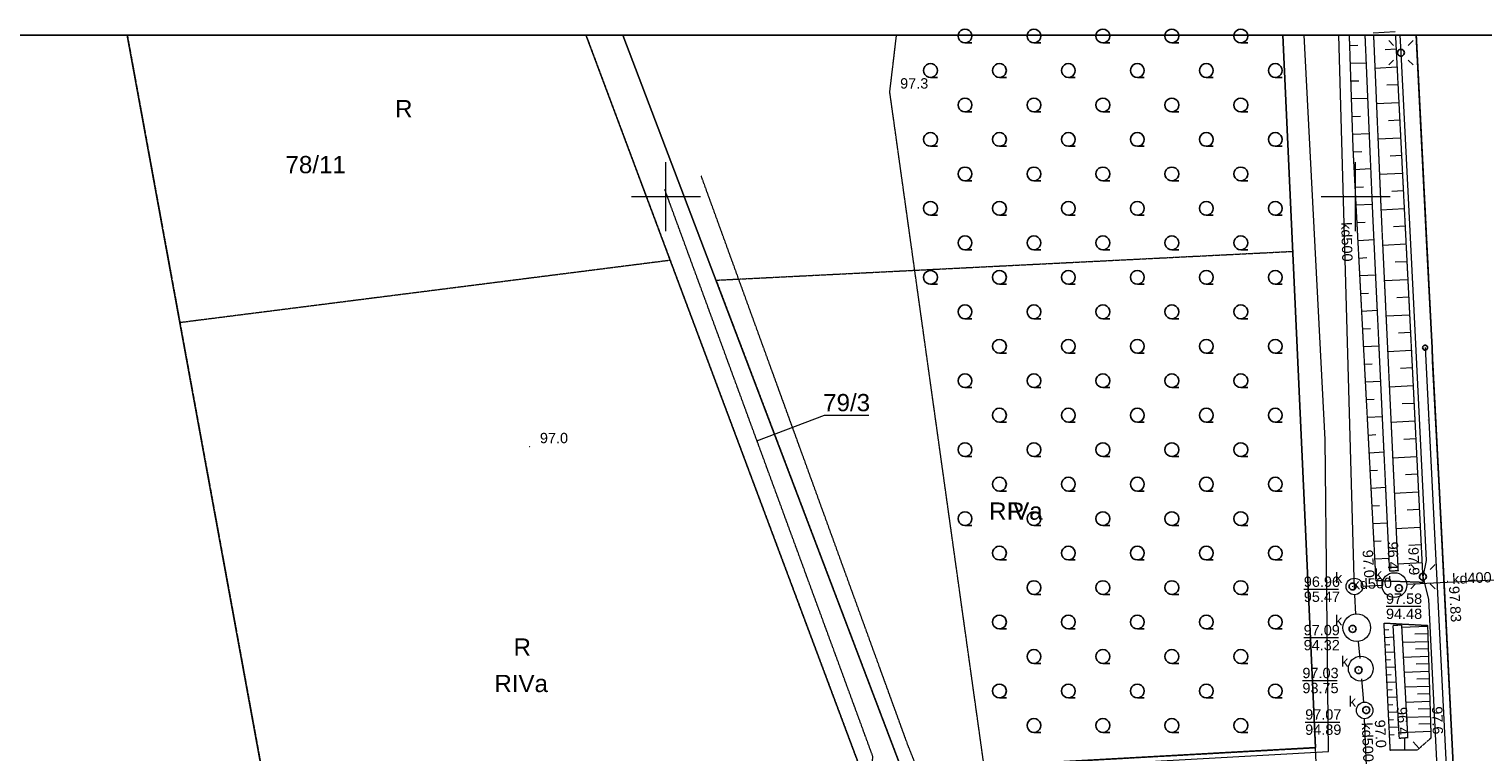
# Model space of a CAD drawing. Extents: x 7422214 to 7520672, y 5676479 to 5816239.
# Tile 8 of 42: x 7463757 to 7474299, y 5786820 to 5792063. Entities that reach past the tile are written whole.
import ezdxf
from ezdxf.enums import TextEntityAlignment as Align

# ---------------------------------------------------------------- set-up
doc = ezdxf.new("R2010")
doc.units = 0
for name, pattern in [('PRZER2-1', [1.5, 1, -0.5]), ('PRZER2_5-1', [1.75, 1.25, -0.5]), ('PRZER3-1', [2, 1.5, -0.5])]:
    doc.linetypes.add(name, pattern=pattern)
doc.layers.get('0').update_dxf_attribs({"linetype": 'CONTINUOUS'})
doc.layers.add('!!mapa dcp', color=254, linetype='CONTINUOUS', lineweight=25)
doc.styles.add('Arial', font='arial.ttf')

# ---------------------------------------------------------------- blocks, each defined once
blk = doc.blocks.new('GSPWPN1')
blk.add_hatch(color=0).paths.add_polyline_path([(-0.045, 0), (-0.043467, -0.011647), (-0.038971, -0.0225), (-0.03182, -0.03182), (-0.0225, -0.038971), (-0.011647, -0.043467), (0, -0.045), (0.011647, -0.043467), (0.0225, -0.038971), (0.03182, -0.03182), (0.038971, -0.0225), (0.043467, -0.011647), (0.045, 0), (0.043467, 0.011647), (0.038971, 0.0225), (0.03182, 0.03182), (0.0225, 0.038971), (0.011647, 0.043467), (0, 0.045), (-0.011647, 0.043467), (-0.0225, 0.038971), (-0.03182, 0.03182), (-0.038971, 0.0225), (-0.043467, 0.011647)])
blk = doc.blocks.new('GSPWPS1')
blk.add_hatch(color=0).paths.add_polyline_path([(-0.045, 0), (-0.043467, -0.011647), (-0.038971, -0.0225), (-0.03182, -0.03182), (-0.0225, -0.038971), (-0.011647, -0.043467), (0, -0.045), (0.011647, -0.043467), (0.0225, -0.038971), (0.03182, -0.03182), (0.038971, -0.0225), (0.043467, -0.011647), (0.045, 0), (0.043467, 0.011647), (0.038971, 0.0225), (0.03182, 0.03182), (0.0225, 0.038971), (0.011647, 0.043467), (0, 0.045), (-0.011647, 0.043467), (-0.0225, 0.038971), (-0.03182, 0.03182), (-0.038971, 0.0225), (-0.043467, 0.011647)])
blk = doc.blocks.new('GUPKSH1')
blk.add_hatch(color=0).paths.add_polyline_path([(-0.045, 0), (-0.043467, -0.011647), (-0.038971, -0.0225), (-0.03182, -0.03182), (-0.0225, -0.038971), (-0.011647, -0.043467), (0, -0.045), (0.011647, -0.043467), (0.0225, -0.038971), (0.03182, -0.03182), (0.038971, -0.0225), (0.043467, -0.011647), (0.045, 0), (0.043467, 0.011647), (0.038971, 0.0225), (0.03182, 0.03182), (0.0225, 0.038971), (0.011647, 0.043467), (0, 0.045), (-0.011647, 0.043467), (-0.0225, 0.038971), (-0.03182, 0.03182), (-0.038971, 0.0225), (-0.043467, 0.011647)])
blk = doc.blocks.new('GUPKWZ1_1')
at = {"color": 0}
blk.add_lwpolyline([(0, 0.25), (0.064705, 0.241481), (0.125, 0.216506), (0.176777, 0.176777), (0.216506, 0.125), (0.241481, 0.064705), (0.25, 0), (0.241481, -0.064705), (0.216506, -0.125), (0.176777, -0.176777), (0.125, -0.216506), (0.064705, -0.241481), (0, -0.25), (-0.064705, -0.241481), (-0.125, -0.216506), (-0.176777, -0.176777), (-0.216506, -0.125), (-0.241481, -0.064705), (-0.25, 0), (-0.241481, 0.064705), (-0.216506, 0.125), (-0.176777, 0.176777), (-0.125, 0.216506), (-0.064705, 0.241481)], close=True, dxfattribs=at)
blk = doc.blocks.new('GUPISL1_9')
at = {"color": 0}
for points in [[(-0.883883, 0.883883), (-0.53033, 0.53033)], [(0.883883, 0.883883), (0.53033, 0.53033)], [(-0.883883, -0.883883), (-0.53033, -0.53033)], [(0.883883, -0.883883), (0.53033, -0.53033)]]:
    blk.add_lwpolyline(points, dxfattribs=at)
blk.add_lwpolyline([(0, 0.25), (0.085505, 0.234922), (0.160697, 0.19151), (0.216507, 0.125), (0.241482, 0.064705), (0.25, 0), (0.241482, -0.064705), (0.216507, -0.125), (0.170042, -0.183262), (0.10847, -0.225242), (0.03726, -0.247207), (-0.03726, -0.247207), (-0.10847, -0.225242), (-0.170042, -0.183262), (-0.216507, -0.125), (-0.243732, -0.05563), (-0.2493, 0.018682), (-0.232718, 0.091335), (-0.195458, 0.155872), (-0.14083, 0.20656), (-0.07369, 0.238893)], close=True, dxfattribs=at)
blk = doc.blocks.new('PUNKT')
at = {"color": 0, "lineweight": 15}
blk.add_lwpolyline([(0.0025, 0.000884), (0.0025, -0.000884), (0.000884, -0.0025), (-0.000884, -0.0025), (-0.0025, -0.000884), (-0.0025, 0.000884), (-0.000884, 0.0025), (0.000884, 0.0025)], close=True, dxfattribs=at)
blk = doc.blocks.new('GSLKBA1')
at = {"color": 0}
blk.add_lwpolyline([(0, 0.175), (0.045293, 0.169037), (0.0875, 0.151554), (0.123744, 0.123744), (0.151554, 0.0875), (0.169037, 0.045293), (0.175, 0), (0.169037, -0.045293), (0.151554, -0.0875), (0.123744, -0.123744), (0.0875, -0.151554), (0.045293, -0.169037), (0, -0.175), (-0.045293, -0.169037), (-0.0875, -0.151554), (-0.123744, -0.123744), (-0.151554, -0.0875), (-0.169037, -0.045293), (-0.175, 0), (-0.169037, 0.045293), (-0.151554, 0.0875), (-0.123744, 0.123744), (-0.0875, 0.151554), (-0.045293, 0.169037)], close=True, dxfattribs=at)
blk = doc.blocks.new('GSSLZK1')
at = {"color": 0}
blk.add_lwpolyline([(0, 0.5), (0.154508, 0.475528), (0.293893, 0.404508), (0.404508, 0.293893), (0.475528, 0.154508), (0.5, 0), (0.475528, -0.154508), (0.404508, -0.293893), (0.293893, -0.404508), (0.154508, -0.475528), (0, -0.5), (-0.154508, -0.475528), (-0.293893, -0.404508), (-0.404508, -0.293893), (-0.475528, -0.154508), (-0.5, 0), (-0.475528, 0.154508), (-0.404508, 0.293893), (-0.293893, 0.404508), (-0.154508, 0.475528)], close=True, dxfattribs=at)
blk.add_lwpolyline([(0, -0.5), (0.5, -0.5)], dxfattribs=at)
blk = doc.blocks.new('mapa dcp')
at = {"layer": '!!mapa dcp', "color": 252, "linetype": 'Continuous', "lineweight": 18}
for points in [[(65, 14037), (224, 14045)], [(-5644, 14020), (-3643, 8670), (-3925, 8654), (-3377, 5220), (-6398, -23), (-8970, 14020)], [(-6391, -203), (-6291, 62), (-5791, 330), (-4448, 3100), (-3097, 5387), (-3280, 7184), (-2208, 7859), (-2208, 8715), (-259, 8823), (-283, 11087), (-436, 14020)], [(-5644, 14020), (-3643, 8670), (-3351, 8686), (-5376, 14020)], [(-5376, 14020), (-3351, 8686), (-354, 8852), (-591, 14020)], [(-591, 14020), (-354, 8852), (-3351, 8686), (-1643, 4190), (2452, 4405), (1974, 14020)], [(258, 14020), (265, 13892), (361, 11977), (448, 10210), (425, 10092), (465, 9930), (637, 6462), (618, 6303), (657, 6127), (736, 4637), (694, 2133), (578, 1624), (243, 1215), (-111, 899), (-610, 275), (-1034, 5), (-1570, -119)], [(-73, 10081), (-186, 14020)], [(-106, 13944), (-48, 13946)], [(230, 13917), (151, 13913)], [(-102, 13816), (15, 13819)], [(76, 13780), (237, 13789)], [(-97, 13687), (-39, 13689)], [(243, 13660), (163, 13656)], [(-93, 13559), (26, 13563)], [(87, 13524), (250, 13532)], [(-89, 13430), (-29, 13432)], [(256, 13403), (175, 13399)], [(-85, 13302), (37, 13306)], [(98, 13267), (263, 13275)], [(-80, 13173), (-19, 13176)], [(269, 13147), (187, 13142)], [(-73, 13045), (47, 13051)], [(109, 13010), (276, 13018)], [(-66, 12917), (-7, 12920)], [(282, 12890), (199, 12886)], [(-59, 12788), (58, 12794)], [(120, 12753), (289, 12761)], [(-53, 12660), (6, 12663)], [(295, 12633), (211, 12629)], [(-46, 12531), (70, 12538)], [(132, 12496), (302, 12505)], [(-39, 12403), (19, 12406)], [(308, 12376), (223, 12372)], [(-32, 12275), (82, 12281)], [(144, 12239), (315, 12248)], [(-25, 12146), (31, 12149)], [(-19, 12018), (94, 12024)], [(321, 12119), (236, 12115)], [(157, 11983), (328, 11991)], [(-12, 11890), (44, 11893)], [(334, 11863), (248, 11858)], [(-5, 11761), (107, 11767)], [(169, 11726), (341, 11734)], [(440, 11753), (792, 4762)], [(2, 11633), (57, 11636)], [(347, 11606), (261, 11602)], [(9, 11504), (119, 11510)], [(181, 11469), (353, 11478)], [(15, 11376), (70, 11379)], [(360, 11349), (273, 11345)], [(22, 11248), (131, 11253)], [(193, 11212), (366, 11221)], [(29, 11119), (83, 11122)], [(373, 11092), (286, 11088)], [(36, 10991), (143, 10997)], [(205, 10955), (379, 10964)], [(43, 10863), (96, 10865)], [(386, 10836), (298, 10831)], [(49, 10734), (155, 10740)], [(217, 10698), (392, 10707)], [(56, 10606), (109, 10609)], [(398, 10579), (311, 10574)], [(63, 10477), (167, 10483)], [(229, 10442), (405, 10450)], [(70, 10349), (122, 10352)], [(77, 10221), (179, 10226)], [(411, 10322), (323, 10318)], [(242, 10185), (418, 10194)], [(-12, 10023), (129, 10030)], [(183, 10059), (184, 10095)], [(306, 10038), (1532, 10098)], [(-61, 9821), (-68, 9961)], [(145, 9707), (178, 9708)], [(247, 9750), (246, 9746)], [(270, 9726), (458, 9732)], [(-31, 9499), (-43, 9622)], [(148, 9652), (214, 9656)], [(151, 9598), (184, 9600)], [(276, 9618), (461, 9623)], [(460, 9678), (366, 9675)], [(153, 9544), (220, 9547)], [(156, 9489), (189, 9491)], [(282, 9509), (465, 9515)], [(463, 9569), (371, 9566)], [(159, 9435), (226, 9438)], [(161, 9381), (195, 9382)], [(288, 9400), (468, 9406)], [(466, 9460), (375, 9457)], [(-4, 9182), (-18, 9350)], [(164, 9326), (231, 9329)], [(294, 9292), (471, 9297)], [(470, 9351), (380, 9349)], [(167, 9272), (201, 9273)], [(169, 9217), (237, 9221)], [(300, 9183), (475, 9188)], [(473, 9243), (385, 9240)], [(172, 9163), (206, 9165)], [(175, 9109), (243, 9112)], [(306, 9074), (478, 9079)], [(476, 9134), (389, 9131)], [(15, 8720), (1, 9062)], [(177, 9054), (212, 9056)], [(180, 9000), (249, 9003)], [(312, 8965), (481, 8971)], [(480, 9025), (394, 9022)], [(182, 8946), (217, 8947)], [(293, 8833), (293, 8922)], [(397, 8846), (355, 8893)]]:
    blk.add_lwpolyline(points, dxfattribs=at)
at = {"layer": '!!mapa dcp', "color": 252, "linetype": 'PRZER3-1', "lineweight": 18}
for points in [[(-8970, 14020), (-8588, 11934), (-7324, 5033), (-3862, 8259), (-3925, 8654), (-3643, 8670), (-5033, 12386), (-5644, 14020)], [(-5644, 14020), (-5033, 12386), (-3643, 8670), (-3585, 8516), (-3322, 7811), (-1925, 4077), (-909, 1172), (411, -2620), (789, -3888), (2230, -8794)], [(2541, -8794), (2241, -7772), (1072, -3790), (721, -2601), (38, -639), (-645, 1324), (-1643, 4190), (-3351, 8686), (-4700, 12240), (-5376, 14020)], [(376, 14020), (403, 13491), (454, 12484), (489, 11795), (491, 11753), (495, 11655), (545, 10698), (601, 9596), (646, 8684), (701, 7588), (753, 6543), (787, 5884), (792, 5785), (794, 5736), (852, 4563), (835, 3563), (821, 2694)], [(1974, 14020), (2046, 12578), (2237, 8729), (2272, 8030), (2452, 4405), (-1643, 4190), (-3351, 8686), (-354, 8852), (-519, 12449), (-591, 14020)], [(-3163, 8504), (-3309, 8868), (-4808, 12998)], [(-3602, 8503), (-3563, 8786), (-5072, 12899)]]:
    blk.add_lwpolyline(points, dxfattribs=at)
at = {"layer": '!!mapa dcp', "color": 252, "linetype": 'Continuous', "lineweight": 25}
blk.add_lwpolyline([(376, 14020), (403, 13491), (454, 12484), (489, 11795), (491, 11753), (495, 11655), (545, 10698), (601, 9596), (646, 8684), (701, 7588), (753, 6543), (787, 5884), (792, 5785), (794, 5736), (852, 4563), (835, 3563), (821, 2694)], dxfattribs=at)
at = {"layer": '!!mapa dcp', "color": 252, "linetype": 'PRZER2-1', "lineweight": 18}
blk.add_lwpolyline([(-592, 14020), (-351, 8724), (-2736, 8567), (-3441, 13607), (-3392, 14020)], dxfattribs=at)
at = {"layer": '!!mapa dcp', "color": 252, "linetype": 'PRZER2_5-1', "lineweight": 18}
for points in [[(225, 14020), (325, 12047), (425, 10050), (85, 10062), (-81, 13196), (-108, 14020)], [(66, 14020), (122, 12714), (244, 10134), (184, 10132), (62, 12712), (6, 14020)]]:
    blk.add_lwpolyline(points, dxfattribs=at)
at = {"layer": '!!mapa dcp', "color": 252, "linetype": 'Continuous', "lineweight": 18, "flags": 128}
for points in [[(-5064, 12597), (-5064, 13097)], [(-64, 12597), (-64, 13097)], [(-4814, 12847), (-5314, 12847)], [(186, 12847), (-314, 12847)]]:
    blk.add_lwpolyline(points, dxfattribs=at)
at = {"layer": '!!mapa dcp', "color": 252, "linetype": 'PRZER3-1', "lineweight": 18}
for points in [[(-4700, 12240), (-3351, 8686), (-354, 8852), (-519, 12449)], [(-4700, 12240), (-3351, 8686), (-354, 8852), (-519, 12449)], [(-7324, 5033), (-3862, 8259), (-3925, 8654), (-3643, 8670), (-5033, 12386), (-8588, 11934)]]:
    blk.add_lwpolyline(points, close=True, dxfattribs=at)
at = {"layer": '!!mapa dcp', "color": 252, "linetype": 'Continuous', "lineweight": 13, "flags": 128}
for points in [[(-4406, 11076), (-3915, 11263), (-3593, 11263)], [(-439, 10001), (-187, 10001)], [(157, 9877), (409, 9877)], [(-440, 9650), (-188, 9650)], [(-449, 9339), (-197, 9339)], [(-429, 9037), (-177, 9037)]]:
    blk.add_lwpolyline(points, dxfattribs=at)
at = {"layer": '!!mapa dcp', "color": 252, "linetype": 'Continuous', "lineweight": 18}
for points in [[(218, 9941, -1), (218, 10121, -1)], [(-72, 9961, -1), (-72, 10081, -1)], [(-55, 9622, -1), (-55, 9822, -1)], [(-26, 9335, -1), (-26, 9515, -1)], [(2, 9062, -1), (2, 9182, -1)]]:
    blk.add_lwpolyline(points, format="xyb", close=True, dxfattribs=at)
at = {"layer": '!!mapa dcp', "color": 252, "linetype": 'PRZER2_5-1', "lineweight": 18}
for points in [[(143, 9756), (458, 9739), (483, 8922), (383, 8833), (188, 8833)], [(209, 9739), (269, 9743), (314, 8923), (254, 8919)]]:
    blk.add_lwpolyline(points, close=True, dxfattribs=at)
at = {"color": 252}
blk.add_lwpolyline([(-12279, 14020), (32419, 14020), (32419, -8794), (-12279, -8794)], close=True, dxfattribs=at)
at = {"layer": '!!mapa dcp', "color": 252, "linetype": 'Continuous', "lineweight": 18, "xscale": 100, "yscale": 100, "zscale": 100}
for name, p in [('GSSLZK1', (-2896, 14013)), ('GSSLZK1', (-2396, 14013)), ('GSSLZK1', (-1896, 14013)), ('GSSLZK1', (-1396, 14013)), ('GSSLZK1', (-896, 14013)), ('GUPISL1_9', (265, 13892)), ('GSSLZK1', (-3146, 13763)), ('GSSLZK1', (-2646, 13763)), ('GSSLZK1', (-2146, 13763)), ('GSSLZK1', (-1646, 13763)), ('GSSLZK1', (-1146, 13763)), ('GSSLZK1', (-646, 13763)), ('GSSLZK1', (-2896, 13513)), ('GSSLZK1', (-2396, 13513)), ('GSSLZK1', (-1896, 13513)), ('GSSLZK1', (-1396, 13513)), ('GSSLZK1', (-896, 13513)), ('GSSLZK1', (-3146, 13263)), ('GSSLZK1', (-2646, 13263)), ('GSSLZK1', (-2146, 13263)), ('GSSLZK1', (-1646, 13263)), ('GSSLZK1', (-1146, 13263)), ('GSSLZK1', (-646, 13263)), ('GSSLZK1', (-2896, 13013)), ('GSSLZK1', (-2396, 13013)), ('GSSLZK1', (-1896, 13013)), ('GSSLZK1', (-1396, 13013)), ('GSSLZK1', (-896, 13013)), ('GSSLZK1', (-3146, 12763)), ('GSSLZK1', (-2646, 12763)), ('GSSLZK1', (-2146, 12763)), ('GSSLZK1', (-1646, 12763)), ('GSSLZK1', (-1146, 12763)), ('GSSLZK1', (-646, 12763)), ('GSSLZK1', (-2896, 12513)), ('GSSLZK1', (-2396, 12513)), ('GSSLZK1', (-1896, 12513)), ('GSSLZK1', (-1396, 12513)), ('GSSLZK1', (-896, 12513)), ('GSSLZK1', (-3146, 12263)), ('GSSLZK1', (-2646, 12263)), ('GSSLZK1', (-2146, 12263)), ('GSSLZK1', (-1646, 12263)), ('GSSLZK1', (-1146, 12263)), ('GSSLZK1', (-646, 12263)), ('GSSLZK1', (-2896, 12013)), ('GSSLZK1', (-2396, 12013)), ('GSSLZK1', (-1896, 12013)), ('GSSLZK1', (-1396, 12013)), ('GSSLZK1', (-896, 12013)), ('GSSLZK1', (-2646, 11763)), ('GSSLZK1', (-2146, 11763)), ('GSSLZK1', (-1646, 11763)), ('GSSLZK1', (-1146, 11763)), ('GSSLZK1', (-646, 11763)), ('GSSLZK1', (-2896, 11513)), ('GSSLZK1', (-2396, 11513)), ('GSSLZK1', (-1896, 11513)), ('GSSLZK1', (-1396, 11513)), ('GSSLZK1', (-896, 11513)), ('GSSLZK1', (-2646, 11263)), ('GSSLZK1', (-2146, 11263)), ('GSSLZK1', (-1646, 11263)), ('GSSLZK1', (-1146, 11263)), ('GSSLZK1', (-646, 11263)), ('GSSLZK1', (-2896, 11013)), ('GSSLZK1', (-2396, 11013)), ('GSSLZK1', (-1896, 11013)), ('GSSLZK1', (-1396, 11013)), ('GSSLZK1', (-896, 11013)), ('GSSLZK1', (-2646, 10763)), ('GSSLZK1', (-2146, 10763)), ('GSSLZK1', (-1646, 10763)), ('GSSLZK1', (-1146, 10763)), ('GSSLZK1', (-646, 10763)), ('GSSLZK1', (-2896, 10513)), ('GSSLZK1', (-2396, 10513)), ('GSSLZK1', (-1896, 10513)), ('GSSLZK1', (-1396, 10513)), ('GSSLZK1', (-896, 10513)), ('GSSLZK1', (-2646, 10263)), ('GSSLZK1', (-2146, 10263)), ('GSSLZK1', (-1646, 10263)), ('GSSLZK1', (-1146, 10263)), ('GSSLZK1', (-646, 10263)), ('GUPISL1_9', (425, 10092)), ('GSSLZK1', (-2396, 10013)), ('GSSLZK1', (-1896, 10013)), ('GSSLZK1', (-1396, 10013)), ('GSSLZK1', (-896, 10013)), ('GSSLZK1', (-2646, 9763)), ('GSSLZK1', (-2146, 9763)), ('GSSLZK1', (-1646, 9763)), ('GSSLZK1', (-1146, 9763)), ('GSSLZK1', (-646, 9763)), ('GSSLZK1', (-2396, 9513)), ('GSSLZK1', (-1896, 9513)), ('GSSLZK1', (-1396, 9513)), ('GSSLZK1', (-896, 9513)), ('GSSLZK1', (-2646, 9263)), ('GSSLZK1', (-2146, 9263)), ('GSSLZK1', (-1646, 9263)), ('GSSLZK1', (-1146, 9263)), ('GSSLZK1', (-646, 9263)), ('GSSLZK1', (-2396, 9013)), ('GSSLZK1', (-1896, 9013)), ('GSSLZK1', (-1396, 9013)), ('GSSLZK1', (-896, 9013))]:
    blk.add_blockref(name, p, dxfattribs=at)
at = {"layer": '!!mapa dcp', "color": 252, "linetype": 'Continuous', "lineweight": 5, "xscale": 100, "yscale": 100, "zscale": 100}
for name, p in [('GSPWPN1', (-3441, 13607)), ('GSPWPN1', (-6053, 11035)), ('GSPWPN1', (244, 10134)), ('GUPKSH1', (-85, 10021)), ('GSPWPN1', (85, 10062)), ('GSPWPN1', (425, 10050)), ('GSPWPS1', (603, 10058)), ('GUPKSH1', (251, 10008)), ('GUPKSH1', (-85, 9713)), ('GUPKSH1', (-42, 9415)), ('GUPKSH1', (14, 9125)), ('GSPWPN1', (314, 8923)), ('GSPWPN1', (483, 8922)), ('GSPWPN1', (188, 8833))]:
    blk.add_blockref(name, p, dxfattribs=at)
at = {"layer": '!!mapa dcp', "color": 252, "linetype": 'Continuous', "lineweight": 18, "xscale": 99.99999999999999, "yscale": 99.99999999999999, "zscale": 99.99999999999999, "rotation": 272.8806515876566}
for name, p in [('GSLKBA1', (440, 11753)), ('PUNKT', (449, 11578)), ('PUNKT', (449, 11578)), ('PUNKT', (466, 11228)), ('PUNKT', (466, 11228)), ('PUNKT', (484, 10879)), ('PUNKT', (484, 10879)), ('PUNKT', (501, 10529)), ('PUNKT', (501, 10529)), ('PUNKT', (519, 10180)), ('PUNKT', (519, 10180)), ('PUNKT', (537, 9830)), ('PUNKT', (537, 9830)), ('PUNKT', (554, 9481)), ('PUNKT', (554, 9481)), ('PUNKT', (572, 9131)), ('PUNKT', (572, 9131))]:
    blk.add_blockref(name, p, dxfattribs=at)
at = {"layer": '!!mapa dcp', "color": 252, "linetype": 'Continuous', "lineweight": 13, "xscale": 100, "yscale": 100, "zscale": 100}
for p in [(-85, 10021), (251, 10008), (-85, 9713), (-42, 9415), (14, 9125)]:
    blk.add_blockref('GUPKWZ1_1', p, dxfattribs=at)
at = {"layer": '!!mapa dcp', "color": 252, "linetype": 'Continuous', "lineweight": 0, "style": 'Arial'}
for s, p in [('97.3', (-3366, 13632)), ('97.0', (-5978, 11060))]:
    blk.add_text(s, height=75, dxfattribs=at).set_placement(p)
for s, p in [('R', (-6965, 13424)), ('78/11', (-7604, 13018)), ('79/3', (-3754, 11292)), ('RIVa', (-2527, 10505)), ('R', (-2527, 10505)), ('R', (-6106, 9519)), ('RIVa', (-6114, 9255))]:
    blk.add_text(s, height=125, dxfattribs=at).set_placement(p, align=Align.CENTER)
for s, rotation, p in [('kd500', 271.6368, (-164, 12519)), ('kd400', 2.8149, (782, 10045)), ('kd500', 2.4929, (59, 10005)), ('kd500', 272.3718, (-13, 8890))]:
    blk.add_text(s, height=75, rotation=rotation, dxfattribs=at).set_placement(p, align=Align.CENTER)
for s, rotation, p in [('96.4', 270.2865, (170, 10346)), ('96.96', 360, (-439, 10018)), ('97.83', 273.3312, (613, 10022)), ('95.47', 360, (-439, 9909)), ('97.58', 360, (157, 9895)), ('94.48', 360, (157, 9785)), ('97.09', 360, (-440, 9667)), ('94.32', 360, (-440, 9558)), ('97.03', 360, (-449, 9356)), ('93.75', 360, (-449, 9247)), ('97.07', 360, (-429, 9055)), ('94.89', 360, (-429, 8945))]:
    blk.add_text(s, height=75, rotation=rotation, dxfattribs=at).set_placement(p)
for s, rotation, p in [('97.0', 273.7836, (0, 10081)), ('97.9', 272.0924, (325, 10101)), ('k', 360, (128, 10074)), ('96.4', 273.0015, (245, 8941)), ('97.6', 271.5516, (496, 8947)), ('97.0', 272.747, (85, 8849))]:
    blk.add_text(s, height=75, rotation=rotation, dxfattribs=at).set_placement(p, align=Align.RIGHT)
for p in [(-160, 10046), (-160, 9738), (-117, 9440), (-61, 9150)]:
    blk.add_text('k', height=75, dxfattribs=at).set_placement(p, align=Align.RIGHT)

msp = doc.modelspace()

# ---------------------------------------------------------------- block references
msp.add_blockref('mapa dcp', (7473439.4, 5777999.2))

doc.saveas('drawing.dxf')
